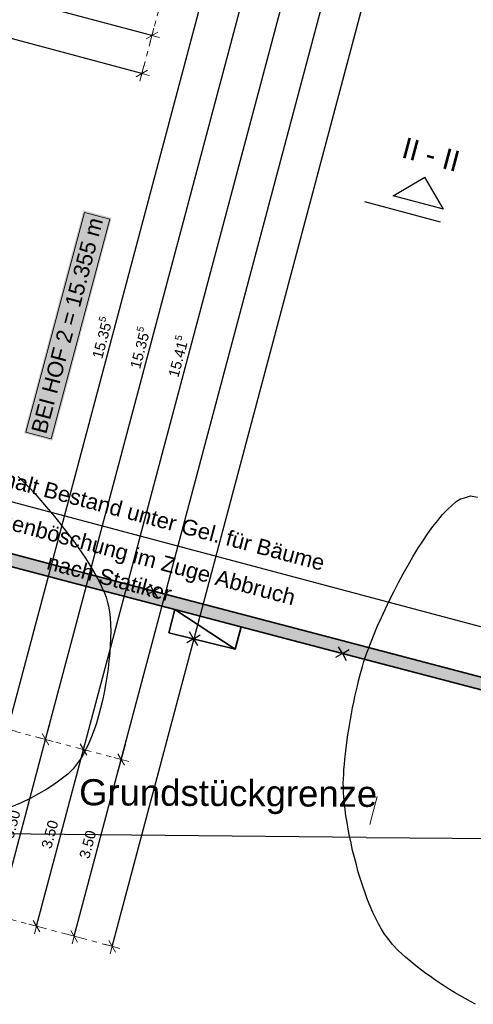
# Model space of a CAD drawing. Header units: metres. Extents: x 4462371 to 4462630, y 5328161 to 5328403.
# Tile 52 of 152: x 4462447 to 4462455, y 5328233 to 5328251. Entities that reach past the tile are written whole.
import ezdxf

# ---------------------------------------------------------------- set-up
doc = ezdxf.new("R2010")
doc.units = ezdxf.units.M
doc.header["$PDMODE"] = 65
doc.linetypes.add('AUSGEZOGEN', pattern=[0])
doc.linetypes.add('VERDECKT2_S2', pattern=[0.15, 0.1, -0.05])
doc.layers.add('B31_BEWLIN', color=3, linetype='AUSGEZOGEN')
doc.layers.add('Maßlinie_Allgemein', color=7, linetype='AUSGEZOGEN', lineweight=13)
doc.layers.add('Standard', color=7, linetype='AUSGEZOGEN', lineweight=13)
doc.styles.add('ARIAL', font='ARIAL.TTF')
doc.dimstyles.new('_DIMSTYLE_3', dxfattribs={"dimtxt": 0.2, "dimasz": 0.3, "dimexe": 0, "dimexo": 0, "dimgap": 0.1, "dimtad": 2, "dimrnd": 0.005, "dimzin": 4, "dimdsep": 46, "dimtxsty": 'ARIAL', "dimblk1": 'ALL_ML_STRICH', "dimblk2": 'ALL_ML_STRICH', "dimsah": 1, "dimcen": 0, "dimclrd": 7, "dimclre": 7, "dimclrt": 7, "dimadec": 0, "dimazin": 0, "dimtfac": 1, "dimtdec": 0, "dimtix": 1, "dimtmove": 2, "dimatfit": 3, "dimfxl": 0, "dimtzin": 0, "dimlwd": 0, "dimlwe": 13, "dimarcsym": 0})
doc.dimstyles.new('_DIMSTYLE_5', dxfattribs={"dimtxt": 0.2, "dimasz": 0.3, "dimexe": 0, "dimexo": 1e-06, "dimgap": 0.1, "dimtad": 2, "dimrnd": 0.005, "dimzin": 4, "dimdsep": 46, "dimtxsty": 'ARIAL', "dimblk1": 'ALL_ML_STRICH', "dimblk2": 'ALL_ML_STRICH', "dimsah": 1, "dimcen": 0, "dimse1": 1, "dimse2": 1, "dimclrd": 7, "dimclre": 7, "dimclrt": 7, "dimadec": 0, "dimazin": 0, "dimtfac": 1, "dimtdec": 0, "dimtix": 1, "dimtmove": 2, "dimatfit": 3, "dimfxl": 0, "dimtzin": 0, "dimlwd": 0, "dimlwe": 13, "dimarcsym": 0})
doc.dimstyles.new('_DIMSTYLE_8', dxfattribs={"dimtxt": 0.2, "dimasz": 0.3, "dimexe": 0, "dimexo": 0, "dimgap": 0.1, "dimtad": 2, "dimdec": 3, "dimrnd": 0.005, "dimzin": 4, "dimdsep": 46, "dimtxsty": 'ARIAL', "dimblk1": 'ALL_ML_STRICH', "dimblk2": 'ALL_ML_STRICH', "dimsah": 1, "dimcen": 0, "dimclrd": 7, "dimclre": 7, "dimclrt": 7, "dimadec": 0, "dimazin": 0, "dimtfac": 1, "dimtdec": 0, "dimtix": 1, "dimtmove": 2, "dimatfit": 3, "dimfxl": 0, "dimtzin": 0, "dimlwd": 0, "dimlwe": 13, "dimarcsym": 0})
doc.dimstyles.new('_DIMSTYLE_9', dxfattribs={"dimtxt": 0.2, "dimasz": 0.3, "dimexe": 0, "dimexo": 1e-06, "dimgap": 0.1, "dimtad": 2, "dimdec": 3, "dimrnd": 0.005, "dimzin": 4, "dimdsep": 46, "dimtxsty": 'ARIAL', "dimblk1": 'ALL_ML_STRICH', "dimblk2": 'ALL_ML_STRICH', "dimsah": 1, "dimcen": 0, "dimse1": 1, "dimse2": 1, "dimclrd": 7, "dimclre": 7, "dimclrt": 7, "dimadec": 0, "dimazin": 0, "dimtfac": 1, "dimtdec": 0, "dimtix": 1, "dimtmove": 2, "dimatfit": 3, "dimfxl": 0, "dimtzin": 0, "dimlwd": 0, "dimlwe": 13, "dimarcsym": 0})

# ---------------------------------------------------------------- blocks, each defined once
blk = doc.blocks.new('COMPLEXOBJECT_8')
at = {"layer": 'Standard', "color": 250, "linetype": 'AUSGEZOGEN', "lineweight": 25}
for q in [(4462452.793, 5328239.352), (4462452.998, 5328239.298), (4462452.738, 5328239.147), (4462452.943, 5328239.093)]:
    blk.add_line((4462452.868, 5328239.223), q, dxfattribs=at)
blk = doc.blocks.new('COMPLEXOBJECT_9')
at = {"layer": 'Standard', "color": 250, "linetype": 'AUSGEZOGEN', "lineweight": 25}
for q in [(4462449.123, 5328240.344), (4462449.178, 5328240.549), (4462449.383, 5328240.494), (4462449.328, 5328240.289)]:
    blk.add_line((4462449.253, 5328240.419), q, dxfattribs=at)
blk = doc.blocks.new('COMPLEXOBJECT_10')
at = {"layer": 'Standard', "color": 250, "linetype": 'AUSGEZOGEN', "lineweight": 25}
for q in [(4462449.942, 5328239.636), (4462449.887, 5328239.431), (4462450.147, 5328239.581), (4462450.092, 5328239.376)]:
    blk.add_line((4462450.017, 5328239.506), q, dxfattribs=at)
blk = doc.blocks.new('ALL_ML_STRICH')
at = {"color": 0, "linetype": 'ByBlock', "lineweight": -2}
for p, q in [((-1, 0), (0.5, 0)), ((-0.3, -0.3), (0.3, 0.3)), ((0, -0.5), (0, 0.5))]:
    blk.add_line(p, q, dxfattribs=at)
blk = doc.blocks.new('*D141')
at = {"layer": 'DEFPOINTS', "color": 7, "linetype": 'AUSGEZOGEN', "lineweight": 13}
for p in [(4462441.049, 5328239.214), (4462440.149, 5328235.832), (4462447.01, 5328234.005)]:
    blk.add_point(p, dxfattribs=at)
at = {"layer": 'Maßlinie_Allgemein', "color": 7, "linetype": 'AUSGEZOGEN', "lineweight": -2}
blk.add_line((4462447.01, 5328234.005), (4462447.91, 5328237.387), dxfattribs=at)
at = {"layer": 'Maßlinie_Allgemein', "color": 7, "linetype": 'AUSGEZOGEN', "lineweight": 13, "xscale": 0.3, "yscale": 0.3, "zscale": 0.3}
for p, rotation in [((4462447.91, 5328237.387), 75.08618496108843), ((4462447.01, 5328234.005), 255.0861849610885)]:
    blk.add_blockref('ALL_ML_STRICH', p, dxfattribs=dict(at, rotation=rotation))
at = {"layer": 'Maßlinie_Allgemein', "color": 7, "linetype": 'AUSGEZOGEN', "lineweight": 13, "insert": (4462447.267, 5328235.762), "char_height": 0.2, "width": 0.8, "attachment_point": 5, "rotation": 75.0862, "style": 'ARIAL'}
blk.add_mtext('\\A1;{\\A1;{3.50\\H0.132000;\\S^ ;}}', dxfattribs=at)
blk = doc.blocks.new('*D142')
at = {"layer": 'DEFPOINTS', "color": 7, "linetype": 'AUSGEZOGEN', "lineweight": 13}
for p in [(4462449.704, 5328252.863), (4462441.049, 5328239.214), (4462447.91, 5328237.387)]:
    blk.add_point(p, dxfattribs=at)
at = {"layer": 'Maßlinie_Allgemein', "color": 7, "linetype": 'AUSGEZOGEN', "lineweight": -2}
blk.add_line((4462447.91, 5328237.387), (4462451.878, 5328252.283), dxfattribs=at)
at = {"layer": 'Maßlinie_Allgemein', "color": 7, "linetype": 'AUSGEZOGEN', "lineweight": 13, "xscale": 0.3, "yscale": 0.3, "zscale": 0.3}
for p, rotation in [((4462451.878, 5328252.283), 75.08618496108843), ((4462447.91, 5328237.387), 255.0861849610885)]:
    blk.add_blockref('ALL_ML_STRICH', p, dxfattribs=dict(at, rotation=rotation))
at = {"layer": 'Maßlinie_Allgemein', "color": 7, "linetype": 'AUSGEZOGEN', "lineweight": 13, "insert": (4462449.705, 5328244.914), "char_height": 0.2, "width": 1.2, "attachment_point": 5, "rotation": 75.0862, "style": 'ARIAL'}
blk.add_mtext('\\A1;{\\A1;{15.41\\H0.132000;\\S5^ ;}}', dxfattribs=at)
blk = doc.blocks.new('*D144')
at = {"layer": 'DEFPOINTS', "color": 7, "linetype": 'AUSGEZOGEN', "lineweight": 13}
for p in [(4462441.049, 5328239.214), (4462440.149, 5328235.832), (4462447.734, 5328233.812)]:
    blk.add_point(p, dxfattribs=at)
at = {"layer": 'Maßlinie_Allgemein', "color": 7, "linetype": 'AUSGEZOGEN', "lineweight": -2}
blk.add_line((4462447.734, 5328233.812), (4462448.635, 5328237.194), dxfattribs=at)
at = {"layer": 'Maßlinie_Allgemein', "color": 7, "linetype": 'AUSGEZOGEN', "lineweight": 13, "xscale": 0.3, "yscale": 0.3, "zscale": 0.3}
for p, rotation in [((4462448.635, 5328237.194), 75.08618496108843), ((4462447.734, 5328233.812), 255.0861849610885)]:
    blk.add_blockref('ALL_ML_STRICH', p, dxfattribs=dict(at, rotation=rotation))
at = {"layer": 'Maßlinie_Allgemein', "color": 7, "linetype": 'AUSGEZOGEN', "lineweight": 13, "insert": (4462447.992, 5328235.569), "char_height": 0.2, "width": 0.8, "attachment_point": 5, "rotation": 75.0862, "style": 'ARIAL'}
blk.add_mtext('\\A1;{\\A1;{3.50\\H0.132000;\\S^ ;}}', dxfattribs=at)
blk = doc.blocks.new('*D145')
at = {"layer": 'DEFPOINTS', "color": 7, "linetype": 'AUSGEZOGEN', "lineweight": 13}
for p in [(4462472.159, 5328337.173), (4462441.049, 5328239.214), (4462448.635, 5328237.194)]:
    blk.add_point(p, dxfattribs=at)
at = {"layer": 'Maßlinie_Allgemein', "color": 7, "linetype": 'AUSGEZOGEN', "lineweight": -2}
blk.add_line((4462448.635, 5328237.194), (4462475.058, 5328336.401), dxfattribs=at)
at = {"layer": 'Maßlinie_Allgemein', "color": 7, "linetype": 'AUSGEZOGEN', "lineweight": 13, "xscale": 0.3, "yscale": 0.3, "zscale": 0.3}
for p, rotation in [((4462475.058, 5328336.401), 75.08618496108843), ((4462448.635, 5328237.194), 255.0861849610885)]:
    blk.add_blockref('ALL_ML_STRICH', p, dxfattribs=dict(at, rotation=rotation))
at = {"layer": 'Maßlinie_Allgemein', "color": 7, "linetype": 'AUSGEZOGEN', "lineweight": 13, "insert": (4462461.663, 5328286.898), "char_height": 0.2, "width": 1.4, "attachment_point": 5, "rotation": 75.0862, "style": 'ARIAL'}
blk.add_mtext('\\A1;{\\A1;{102.66\\H0.132000;\\S5^ ;}}', dxfattribs=at)
blk = doc.blocks.new('*D146')
at = {"layer": 'DEFPOINTS', "color": 7, "linetype": 'AUSGEZOGEN', "lineweight": 13}
for p in [(4462472.159, 5328337.173), (4462440.149, 5328235.832), (4462448.459, 5328233.619)]:
    blk.add_point(p, dxfattribs=at)
at = {"layer": 'Maßlinie_Allgemein', "color": 7, "linetype": 'AUSGEZOGEN', "lineweight": -2}
blk.add_line((4462448.459, 5328233.619), (4462475.782, 5328336.208), dxfattribs=at)
at = {"layer": 'Maßlinie_Allgemein', "color": 7, "linetype": 'AUSGEZOGEN', "lineweight": 13, "xscale": 0.3, "yscale": 0.3, "zscale": 0.3}
for p, rotation in [((4462475.782, 5328336.208), 75.08618496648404), ((4462448.459, 5328233.619), 255.086184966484)]:
    blk.add_blockref('ALL_ML_STRICH', p, dxfattribs=dict(at, rotation=rotation))
at = {"layer": 'Maßlinie_Allgemein', "color": 7, "linetype": 'AUSGEZOGEN', "lineweight": 13, "insert": (4462461.937, 5328285.014), "char_height": 0.2, "width": 1.4, "attachment_point": 5, "rotation": 75.0862, "style": 'ARIAL'}
blk.add_mtext('\\A1;{\\A1;{106.16\\H0.132000;\\S5^ ;}}', dxfattribs=at)
blk = doc.blocks.new('*D196')
at = {"layer": 'DEFPOINTS', "color": 7, "linetype": 'AUSGEZOGEN', "lineweight": 13}
for p in [(4462445.017, 5328254.111), (4462449.704, 5328252.863), (4462449.221, 5328251.051)]:
    blk.add_point(p, dxfattribs=at)
at = {"layer": 'Maßlinie_Allgemein', "color": 7, "linetype": 'AUSGEZOGEN', "lineweight": -2}
for p, q in [((4462444.534, 5328252.299), (4462444.534, 5328252.299)), ((4462449.221, 5328251.051), (4462444.534, 5328252.299)), ((4462449.221, 5328251.051), (4462449.221, 5328251.051))]:
    blk.add_line(p, q, dxfattribs=at)
at = {"layer": 'Maßlinie_Allgemein', "color": 7, "linetype": 'AUSGEZOGEN', "lineweight": 13, "xscale": 0.3, "yscale": 0.3, "zscale": 0.3}
for p, rotation in [((4462444.534, 5328252.299), 165.0861850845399), ((4462449.221, 5328251.051), 345.0861850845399)]:
    blk.add_blockref('ALL_ML_STRICH', p, dxfattribs=dict(at, rotation=rotation))
at = {"layer": 'Maßlinie_Allgemein', "color": 7, "linetype": 'AUSGEZOGEN', "lineweight": 13, "insert": (4462446.351, 5328251.819), "char_height": 0.2, "width": 0.8, "attachment_point": 5, "rotation": 165.0862, "style": 'ARIAL'}
blk.add_mtext('\\A1;{\\A1;{4.85\\H0.132000;\\S^ ;}}', dxfattribs=at)
blk = doc.blocks.new('*D226')
at = {"layer": 'DEFPOINTS', "color": 7, "linetype": 'AUSGEZOGEN', "lineweight": 13}
for p in [(4462445.002, 5328254.053), (4462441.049, 5328239.214), (4462446.461, 5328237.773)]:
    blk.add_point(p, dxfattribs=at)
at = {"layer": 'Maßlinie_Allgemein', "color": 7, "linetype": 'AUSGEZOGEN', "lineweight": -2}
for p, q in [((4462446.461, 5328237.773), (4462450.413, 5328252.612)), ((4462450.413, 5328252.612), (4462450.413, 5328252.612)), ((4462446.461, 5328237.773), (4462446.461, 5328237.773))]:
    blk.add_line(p, q, dxfattribs=at)
at = {"layer": 'Maßlinie_Allgemein', "color": 7, "linetype": 'AUSGEZOGEN', "lineweight": 13, "xscale": 0.3, "yscale": 0.3, "zscale": 0.3}
for p, rotation in [((4462450.413, 5328252.612), 75.08618496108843), ((4462446.461, 5328237.773), 255.0861849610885)]:
    blk.add_blockref('ALL_ML_STRICH', p, dxfattribs=dict(at, rotation=rotation))
at = {"layer": 'Maßlinie_Allgemein', "color": 7, "linetype": 'AUSGEZOGEN', "lineweight": 13, "insert": (4462448.247, 5328245.271), "char_height": 0.2, "width": 1.2, "attachment_point": 5, "rotation": 75.0862, "style": 'ARIAL'}
blk.add_mtext('\\A1;{\\A1;{15.35\\H0.132000;\\S5^ ;}}', dxfattribs=at)
blk = doc.blocks.new('*D398')
at = {"layer": 'DEFPOINTS', "color": 7, "linetype": 'AUSGEZOGEN', "lineweight": 13}
for p in [(4462445.017, 5328254.111), (4462449.704, 5328252.863), (4462449.028, 5328250.326)]:
    blk.add_point(p, dxfattribs=at)
at = {"layer": 'Maßlinie_Allgemein', "color": 7, "linetype": 'AUSGEZOGEN', "lineweight": -2}
for p, q in [((4462444.341, 5328251.574), (4462444.341, 5328251.574)), ((4462449.028, 5328250.326), (4462444.341, 5328251.574)), ((4462449.028, 5328250.326), (4462449.028, 5328250.326))]:
    blk.add_line(p, q, dxfattribs=at)
at = {"layer": 'Maßlinie_Allgemein', "color": 7, "linetype": 'AUSGEZOGEN', "lineweight": 13, "xscale": 0.3, "yscale": 0.3, "zscale": 0.3}
for p, rotation in [((4462444.341, 5328251.574), 165.0861850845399), ((4462449.028, 5328250.326), 345.0861850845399)]:
    blk.add_blockref('ALL_ML_STRICH', p, dxfattribs=dict(at, rotation=rotation))
at = {"layer": 'Maßlinie_Allgemein', "color": 7, "linetype": 'AUSGEZOGEN', "lineweight": 13, "insert": (4462446.158, 5328251.094), "char_height": 0.2, "width": 0.8, "attachment_point": 5, "rotation": 165.0862, "style": 'ARIAL'}
blk.add_mtext('\\A1;{\\A1;{4.85\\H0.132000;\\S^ ;}}', dxfattribs=at)
blk = doc.blocks.new('*D513')
at = {"layer": 'DEFPOINTS', "color": 7, "linetype": 'AUSGEZOGEN', "lineweight": 13}
for p in [(4462441.049, 5328239.214), (4462440.149, 5328235.832), (4462446.285, 5328234.198)]:
    blk.add_point(p, dxfattribs=at)
at = {"layer": 'Maßlinie_Allgemein', "color": 7, "linetype": 'AUSGEZOGEN', "lineweight": -2}
for p, q in [((4462446.285, 5328234.198), (4462447.186, 5328237.58)), ((4462447.186, 5328237.58), (4462447.186, 5328237.58)), ((4462446.285, 5328234.198), (4462446.285, 5328234.198))]:
    blk.add_line(p, q, dxfattribs=at)
at = {"layer": 'Maßlinie_Allgemein', "color": 7, "linetype": 'AUSGEZOGEN', "lineweight": 13, "xscale": 0.3, "yscale": 0.3, "zscale": 0.3}
for p, rotation in [((4462447.186, 5328237.58), 75.08618496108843), ((4462446.285, 5328234.198), 255.0861849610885)]:
    blk.add_blockref('ALL_ML_STRICH', p, dxfattribs=dict(at, rotation=rotation))
at = {"layer": 'Maßlinie_Allgemein', "color": 7, "linetype": 'AUSGEZOGEN', "lineweight": 13, "insert": (4462446.542, 5328235.955), "char_height": 0.2, "width": 0.8, "attachment_point": 5, "rotation": 75.0862, "style": 'ARIAL'}
blk.add_mtext('\\A1;{\\A1;{3.50\\H0.132000;\\S^ ;}}', dxfattribs=at)
blk = doc.blocks.new('*D514')
at = {"layer": 'DEFPOINTS', "color": 7, "linetype": 'AUSGEZOGEN', "lineweight": 13}
for p in [(4462445.002, 5328254.053), (4462441.049, 5328239.214), (4462447.186, 5328237.58)]:
    blk.add_point(p, dxfattribs=at)
at = {"layer": 'Maßlinie_Allgemein', "color": 7, "linetype": 'AUSGEZOGEN', "lineweight": -2}
for p, q in [((4462447.186, 5328237.58), (4462451.138, 5328252.418)), ((4462451.138, 5328252.418), (4462451.138, 5328252.418)), ((4462447.186, 5328237.58), (4462447.186, 5328237.58))]:
    blk.add_line(p, q, dxfattribs=at)
at = {"layer": 'Maßlinie_Allgemein', "color": 7, "linetype": 'AUSGEZOGEN', "lineweight": 13, "xscale": 0.3, "yscale": 0.3, "zscale": 0.3}
for p, rotation in [((4462451.138, 5328252.418), 75.08618496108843), ((4462447.186, 5328237.58), 255.0861849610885)]:
    blk.add_blockref('ALL_ML_STRICH', p, dxfattribs=dict(at, rotation=rotation))
at = {"layer": 'Maßlinie_Allgemein', "color": 7, "linetype": 'AUSGEZOGEN', "lineweight": 13, "insert": (4462448.972, 5328245.078), "char_height": 0.2, "width": 1.2, "attachment_point": 5, "rotation": 75.0862, "style": 'ARIAL'}
blk.add_mtext('\\A1;{\\A1;{15.35\\H0.132000;\\S5^ ;}}', dxfattribs=at)

msp = doc.modelspace()

# ---------------------------------------------------------------- hatches: boundary and pattern name
at = {"layer": 'Standard', "linetype": 'VERDECKT2_S2', "lineweight": 18}
msp.add_hatch(color=9, dxfattribs=at).paths.add_polyline_path([(4462465.43343, 5328251.48658), (4462466.04299, 5328253.79902), (4462465.8109, 5328253.8601), (4462464.5606, 5328249.11697), (4462463.14787, 5328243.75765), (4462461.97389, 5328239.30401), (4462461.4261, 5328237.22592), (4462457.01896, 5328238.38193), (4462452.61182, 5328239.53793), (4462449.86656, 5328240.25802), (4462449.2531, 5328240.41871), (4462447.71762, 5328240.82094), (4462445.10581, 5328241.50504), (4462442.39742, 5328242.21444), (4462441.89126, 5328242.34699), (4462439.8903, 5328242.87097), (4462437.94824, 5328243.38351), (4462437.0329, 5328243.62508), (4462435.14091, 5328244.12555), (4462434.40869, 5328241.35281), (4462434.39848, 5328241.31413), (4462434.56008, 5328241.27127), (4462434.96279, 5328242.78273), (4462435.24695, 5328243.84924), (4462436.9716, 5328243.39305), (4462439.82928, 5328242.63885), (4462440.42887, 5328242.48184), (4462442.33661, 5328241.98228), (4462445.045, 5328241.27287), (4462445.42761, 5328241.17266), (4462447.65681, 5328240.58877), (4462449.66123, 5328240.06371), (4462449.8057, 5328240.02586), (4462452.54953, 5328239.30615), (4462452.86802, 5328239.22261), (4462460.22059, 5328237.29401), (4462461.59707, 5328236.93296), (4462462.81397, 5328241.5494), (4462464.11657, 5328246.49093)])
at = {"layer": 'Standard', "linetype": 'AUSGEZOGEN', "lineweight": 18}
msp.add_hatch(color=7, dxfattribs=at).paths.add_polyline_path([(4462447.31353, 5328243.29544), (4462448.4498, 5328247.56171), (4462447.90867, 5328247.70584), (4462446.7724, 5328243.43956)])

# ---------------------------------------------------------------- linework, layer by layer
at = {"layer": 'B31_BEWLIN', "color": 250, "linetype": 'AUSGEZOGEN'}
for points in [[(4462446.66017, 5328242.61125), (4462446.73181, 5328242.5417), (4462446.79799, 5328242.4742), (4462446.85836, 5328242.41099), (4462446.85836, 5328242.41099), (4462446.98315, 5328242.27896), (4462447.12848, 5328242.1147), (4462447.27966, 5328241.93338), (4462447.35603, 5328241.84334), (4462447.43394, 5328241.74814), (4462447.5109, 5328241.65091), (4462447.58708, 5328241.55306), (4462447.66293, 5328241.45241), (4462447.73597, 5328241.35208), (4462447.80963, 5328241.25096), (4462447.8797, 5328241.14956), (4462447.94634, 5328241.04926), (4462448.01157, 5328240.94913), (4462448.07259, 5328240.84948), (4462448.12691, 5328240.75347), (4462448.18186, 5328240.65667), (4462448.2301, 5328240.56349), (4462448.26963, 5328240.47489), (4462448.31056, 5328240.38613), (4462448.34276, 5328240.30194), (4462448.36517, 5328240.22449), (4462448.38999, 5328240.13272), (4462448.40802, 5328240.02455), (4462448.41833, 5328239.90518), (4462448.42787, 5328239.78518), (4462448.43109, 5328239.65382), (4462448.4271, 5328239.51547), (4462448.4231, 5328239.37712), (4462448.41329, 5328239.23162), (4462448.39738, 5328239.08255), (4462448.38208, 5328238.9327), (4462448.36067, 5328238.77929), (4462448.33443, 5328238.62715), (4462448.30678, 5328238.47518), (4462448.2743, 5328238.32448), (4462448.23669, 5328238.17865), (4462448.19908, 5328238.03282), (4462448.15713, 5328237.89248), (4462448.11194, 5328237.76106), (4462448.06596, 5328237.62902), (4462448.01614, 5328237.50667), (4462447.96216, 5328237.39763), (4462447.90757, 5328237.28937), (4462447.85023, 5328237.19424), (4462447.79049, 5328237.11681), (4462447.71281, 5328237.0166), (4462447.60876, 5328236.91765), (4462447.48363, 5328236.82116), (4462447.35772, 5328236.72404), (4462447.21152, 5328236.63), (4462447.0502, 5328236.54056), (4462446.88966, 5328236.45174), (4462446.71462, 5328236.36675), (4462446.5304, 5328236.28852)], [(4462446.66017, 5328242.61125), (4462446.73181, 5328242.5417), (4462446.79799, 5328242.4742), (4462446.85836, 5328242.41099), (4462446.85836, 5328242.41099), (4462446.98315, 5328242.27896), (4462447.12848, 5328242.1147), (4462447.27966, 5328241.93338), (4462447.35603, 5328241.84334), (4462447.43394, 5328241.74814), (4462447.5109, 5328241.65091), (4462447.58708, 5328241.55306), (4462447.66293, 5328241.45241), (4462447.73597, 5328241.35208), (4462447.80963, 5328241.25096), (4462447.8797, 5328241.14956), (4462447.94634, 5328241.04926), (4462448.01157, 5328240.94913), (4462448.07259, 5328240.84948), (4462448.12691, 5328240.75347), (4462448.18186, 5328240.65667), (4462448.2301, 5328240.56349), (4462448.26963, 5328240.47489), (4462448.31056, 5328240.38613), (4462448.34276, 5328240.30194), (4462448.36517, 5328240.22449), (4462448.38999, 5328240.13272), (4462448.40802, 5328240.02455), (4462448.41833, 5328239.90518), (4462448.42787, 5328239.78518), (4462448.43109, 5328239.65382), (4462448.4271, 5328239.51547), (4462448.4231, 5328239.37712), (4462448.41329, 5328239.23162), (4462448.39738, 5328239.08255), (4462448.38208, 5328238.9327), (4462448.36067, 5328238.77929), (4462448.33443, 5328238.62715), (4462448.30678, 5328238.47518), (4462448.2743, 5328238.32448), (4462448.23669, 5328238.17865), (4462448.19908, 5328238.03282), (4462448.15713, 5328237.89248), (4462448.11194, 5328237.76106), (4462448.06596, 5328237.62902), (4462448.01614, 5328237.50667), (4462447.96216, 5328237.39763), (4462447.90757, 5328237.28937), (4462447.85023, 5328237.19424), (4462447.79049, 5328237.11681), (4462447.71281, 5328237.0166), (4462447.60876, 5328236.91765), (4462447.48363, 5328236.82116), (4462447.35772, 5328236.72404), (4462447.21152, 5328236.63), (4462447.0502, 5328236.54056), (4462446.88966, 5328236.45174), (4462446.71462, 5328236.36675), (4462446.5304, 5328236.28852)], [(4462455.41917, 5328232.50968), (4462455.31731, 5328232.56424), (4462455.21562, 5328232.62021), (4462455.11628, 5328232.67804), (4462455.01693, 5328232.73587), (4462454.91994, 5328232.79556), (4462454.82514, 5328232.85571), (4462454.73175, 5328232.91569), (4462454.63992, 5328232.97692), (4462454.55247, 5328233.03906), (4462454.46362, 5328233.10136), (4462454.37914, 5328233.16458), (4462454.29887, 5328233.22731), (4462454.22002, 5328233.28987), (4462454.14537, 5328233.35195), (4462454.07635, 5328233.41337), (4462453.93768, 5328233.537), (4462453.82086, 5328233.65879), (4462453.73466, 5328233.77353), (4462453.67475, 5328233.85305), (4462453.61729, 5328233.94658), (4462453.56176, 5328234.05057), (4462453.50544, 5328234.15394), (4462453.45184, 5328234.26838), (4462453.40046, 5328234.38968), (4462453.34986, 5328234.5116), (4462453.30149, 5328234.64038), (4462453.25641, 5328234.77305), (4462453.21275, 5328234.90556), (4462453.17237, 5328235.04195), (4462453.13498, 5328235.17942), (4462453.09696, 5328235.31768), (4462453.06254, 5328235.45623), (4462453.03278, 5328235.5921), (4462453.00303, 5328235.72797), (4462452.97733, 5328235.86195), (4462452.95659, 5328235.98965), (4462452.93585, 5328236.11735), (4462452.91946, 5328236.23957), (4462452.90771, 5328236.3527), (4462452.89533, 5328236.46661), (4462452.8876, 5328236.57145), (4462452.88626, 5328236.66421), (4462452.88503, 5328236.73904), (4462452.88764, 5328236.82273), (4462452.8931, 5328236.91251), (4462452.89795, 5328237.00306), (4462452.90563, 5328237.0997), (4462452.91537, 5328237.20179), (4462452.92573, 5328237.30309), (4462452.93815, 5328237.40985), (4462452.95292, 5328237.51847), (4462452.96848, 5328237.62772), (4462452.98561, 5328237.7382), (4462453.00492, 5328237.84914), (4462453.02283, 5328237.96025), (4462453.04293, 5328238.07181), (4462453.06348, 5328238.18118), (4462453.08544, 5328238.29039), (4462453.10864, 5328238.39803), (4462453.13197, 5328238.50068), (4462453.15531, 5328238.60332), (4462453.17893, 5328238.70237), (4462453.20314, 5328238.79423), (4462453.22674, 5328238.88688), (4462453.25092, 5328238.97234), (4462453.27436, 5328239.04926), (4462453.31205, 5328239.1674), (4462453.36054, 5328239.30271), (4462453.41814, 5328239.44906), (4462453.47575, 5328239.59541), (4462453.54246, 5328239.7528), (4462453.61624, 5328239.91578), (4462453.69002, 5328240.07876), (4462453.77085, 5328240.24733), (4462453.85589, 5328240.4154), (4462453.94234, 5328240.58331), (4462454.03301, 5328240.75074), (4462454.12662, 5328240.91283), (4462454.21882, 5328241.07509), (4462454.31379, 5328241.23062), (4462454.40887, 5328241.37475), (4462454.50472, 5328241.5195), (4462454.5999, 5328241.65222), (4462454.69373, 5328241.76731), (4462454.78694, 5328241.88318), (4462454.87802, 5328241.98079), (4462454.96431, 5328242.05546), (4462455.04918, 5328242.1303), (4462455.13066, 5328242.18204), (4462455.20616, 5328242.20529), (4462455.20616, 5328242.20529), (4462455.3204, 5328242.24041), (4462455.45663, 5328242.21816)], [(4462455.41917, 5328232.50968), (4462455.31731, 5328232.56424), (4462455.21562, 5328232.62021), (4462455.11628, 5328232.67804), (4462455.01693, 5328232.73587), (4462454.91994, 5328232.79556), (4462454.82514, 5328232.85571), (4462454.73175, 5328232.91569), (4462454.63992, 5328232.97692), (4462454.55247, 5328233.03906), (4462454.46362, 5328233.10136), (4462454.37914, 5328233.16458), (4462454.29887, 5328233.22731), (4462454.22002, 5328233.28987), (4462454.14537, 5328233.35195), (4462454.07635, 5328233.41337), (4462453.93768, 5328233.537), (4462453.82086, 5328233.65879), (4462453.73466, 5328233.77353), (4462453.67475, 5328233.85305), (4462453.61729, 5328233.94658), (4462453.56176, 5328234.05057), (4462453.50544, 5328234.15394), (4462453.45184, 5328234.26838), (4462453.40046, 5328234.38968), (4462453.34986, 5328234.5116), (4462453.30149, 5328234.64038), (4462453.25641, 5328234.77305), (4462453.21275, 5328234.90556), (4462453.17237, 5328235.04195), (4462453.13498, 5328235.17942), (4462453.09696, 5328235.31768), (4462453.06254, 5328235.45623), (4462453.03278, 5328235.5921), (4462453.00303, 5328235.72797), (4462452.97733, 5328235.86195), (4462452.95659, 5328235.98965), (4462452.93585, 5328236.11735), (4462452.91946, 5328236.23957), (4462452.90771, 5328236.3527), (4462452.89533, 5328236.46661), (4462452.8876, 5328236.57145), (4462452.88626, 5328236.66421), (4462452.88503, 5328236.73904), (4462452.88764, 5328236.82273), (4462452.8931, 5328236.91251), (4462452.89795, 5328237.00306), (4462452.90563, 5328237.0997), (4462452.91537, 5328237.20179), (4462452.92573, 5328237.30309), (4462452.93815, 5328237.40985), (4462452.95292, 5328237.51847), (4462452.96848, 5328237.62772), (4462452.98561, 5328237.7382), (4462453.00492, 5328237.84914), (4462453.02283, 5328237.96025), (4462453.04293, 5328238.07181), (4462453.06348, 5328238.18118), (4462453.08544, 5328238.29039), (4462453.10864, 5328238.39803), (4462453.13197, 5328238.50068), (4462453.15531, 5328238.60332), (4462453.17893, 5328238.70237), (4462453.20314, 5328238.79423), (4462453.22674, 5328238.88688), (4462453.25092, 5328238.97234), (4462453.27436, 5328239.04926), (4462453.31205, 5328239.1674), (4462453.36054, 5328239.30271), (4462453.41814, 5328239.44906), (4462453.47575, 5328239.59541), (4462453.54246, 5328239.7528), (4462453.61624, 5328239.91578), (4462453.69002, 5328240.07876), (4462453.77085, 5328240.24733), (4462453.85589, 5328240.4154), (4462453.94234, 5328240.58331), (4462454.03301, 5328240.75074), (4462454.12662, 5328240.91283), (4462454.21882, 5328241.07509), (4462454.31379, 5328241.23062), (4462454.40887, 5328241.37475), (4462454.50472, 5328241.5195), (4462454.5999, 5328241.65222), (4462454.69373, 5328241.76731), (4462454.78694, 5328241.88318), (4462454.87802, 5328241.98079), (4462454.96431, 5328242.05546), (4462455.04918, 5328242.1303), (4462455.13066, 5328242.18204), (4462455.20616, 5328242.20529), (4462455.20616, 5328242.20529), (4462455.3204, 5328242.24041), (4462455.45663, 5328242.21816)]]:
    msp.add_lwpolyline(points, dxfattribs=at)
at = {"layer": 'Standard', "color": 7, "linetype": 'VERDECKT2_S2', "lineweight": 18}
for p, q in [((4462449.01262, 5328250.26795), (4462449.70364, 5328252.8625)), ((4462448.63505, 5328237.19377), (4462441.04949, 5328239.21409)), ((4462440.14871, 5328235.83199), (4462448.45901, 5328233.61865))]:
    msp.add_line(p, q, dxfattribs=at)
at = {"layer": 'Standard', "color": 7, "linetype": 'AUSGEZOGEN', "lineweight": 25}
for p, q in [((4462453.83745, 5328247.98533), (4462454.44929, 5328248.3398)), ((4462454.80376, 5328247.72796), (4462454.44929, 5328248.3398)), ((4462454.80376, 5328247.72796), (4462453.83745, 5328247.98533)), ((4462453.28995, 5328247.87243), (4462454.73942, 5328247.48638)), ((4462461.63459, 5328238.10414), (4462435.65451, 5328245.02362)), ((4462453.32496, 5328235.70509), (4462416.25299, 5328236.06214)), ((4462453.32496, 5328235.70509), (4462464.52121, 5328235.59725))]:
    msp.add_line(p, q, dxfattribs=at)
at = {"layer": 'Standard', "color": 250, "linetype": 'AUSGEZOGEN', "lineweight": 18}
for p, q in [((4462447.92895, 5328247.66542), (4462446.80911, 5328243.46083)), ((4462448.4121, 5328247.53674), (4462447.92895, 5328247.66542)), ((4462447.29227, 5328243.33215), (4462448.4121, 5328247.53674)), ((4462446.80911, 5328243.46083), (4462447.29227, 5328243.33215))]:
    msp.add_line(p, q, dxfattribs=at)
at = {"layer": 'Standard', "color": 250, "linetype": 'AUSGEZOGEN', "lineweight": 35}
for p, q in [((4462447.71762, 5328240.82094), (4462445.10581, 5328241.50504)), ((4462447.65681, 5328240.58877), (4462445.045, 5328241.27287)), ((4462449.86656, 5328240.25802), (4462447.71762, 5328240.82094)), ((4462447.65681, 5328240.58877), (4462447.65681, 5328240.58877)), ((4462449.8057, 5328240.02586), (4462447.65681, 5328240.58877)), ((4462452.61182, 5328239.53793), (4462449.86656, 5328240.25802)), ((4462449.6611, 5328240.06379), (4462449.54544, 5328239.62282)), ((4462450.81727, 5328239.30828), (4462449.6611, 5328240.06379)), ((4462452.54953, 5328239.30615), (4462449.8057, 5328240.02586)), ((4462449.54544, 5328239.62282), (4462450.81727, 5328239.30828)), ((4462450.81727, 5328239.30828), (4462450.92826, 5328239.73141)), ((4462461.4261, 5328237.22592), (4462452.61182, 5328239.53793)), ((4462461.59707, 5328236.93296), (4462452.54953, 5328239.30615))]:
    msp.add_line(p, q, dxfattribs=at)
at = {"layer": 'Standard', "color": 7, "linetype": 'AUSGEZOGEN', "lineweight": 13}
msp.add_line((4462453.39123, 5328235.95392), (4462453.53368, 5328236.48875), dxfattribs=at)
at = {"layer": 'Standard', "color": 7, "linetype": 'AUSGEZOGEN', "lineweight": 18}
msp.add_line((4462453.32496, 5328235.70509), (4462416.25299, 5328236.06214), dxfattribs=at)

# ---------------------------------------------------------------- block references
at = {"layer": 'Standard', "color": 250, "linetype": 'AUSGEZOGEN', "lineweight": 25}
for name in ['COMPLEXOBJECT_9', 'COMPLEXOBJECT_10', 'COMPLEXOBJECT_8']:
    msp.add_blockref(name, (0, 0), dxfattribs=at)

# ---------------------------------------------------------------- texts
at = {"layer": 'Standard', "color": 7, "linetype": 'AUSGEZOGEN', "lineweight": 18, "attachment_point": 8, "rotation": 345.086185, "style": 'ARIAL'}
for s, insert, char_height, width in [('\\W0.99;II\\~-\\~II', (4462454.51363, 5328248.58138), 0.4, 1.3037227), ('\\W1.00;Wanderhalt\\~Bestand\\~unter\\~Gel.\\~für\\~Bäume', (4462448.70889, 5328241.80546), 0.3, 7.980548)]:
    msp.add_mtext(s, dxfattribs=dict(at, insert=insert, char_height=char_height, width=width))
at = {"layer": 'Standard', "color": 250, "linetype": 'AUSGEZOGEN', "lineweight": 18, "insert": (4462447.19884, 5328243.40877), "char_height": 0.3, "width": 4.4042878, "attachment_point": 7, "rotation": 75.086182, "style": 'ARIAL'}
msp.add_mtext('\\W1.00;BEI\\~HOF\\~2\\~=\\~15.355\\~m', dxfattribs=at)
at = {"layer": 'Standard', "color": 7, "linetype": 'AUSGEZOGEN', "lineweight": 18, "insert": (4462448.58536, 5328241.34163), "char_height": 0.3, "width": 7.24071, "attachment_point": 2, "rotation": 345.086185, "line_spacing_factor": 1.084337, "style": 'ARIAL'}
msp.add_mtext('{\\fArial|i0|b0;\\H0.300000;\\W1.000000;\\C7;mit Gegenböschung im Zuge Abbruch}\\P{\\fArial|i0|b0;\\H0.300000;\\W1.000000;\\C7;nach Statiker}\\P', dxfattribs=at)
at = {"layer": 'Standard', "color": 7, "linetype": 'AUSGEZOGEN', "lineweight": 13, "insert": (4462453.53166, 5328236.13645), "char_height": 0.5, "width": 5.9843769, "attachment_point": 9, "rotation": 359.672171, "style": 'ARIAL'}
msp.add_mtext('\\W1.00;Grundstückgrenze', dxfattribs=at)

# ---------------------------------------------------------------- dimensions: what is measured, and where the dimension line sits
at = {"layer": 'Maßlinie_Allgemein', "color": 7, "linetype": 'AUSGEZOGEN', "lineweight": 13}
for base, p1, p2, angle, dimstyle, picture, middle in [((4462475.78249, 5328336.20828), (4462440.14871, 5328235.83199), (4462472.15881, 5328337.1734), 75.086185, '_DIMSTYLE_9', '*D146', (4462461.93692, 5328285.0136)), ((4462475.05775, 5328336.40131), (4462441.04949, 5328239.21409), (4462472.15881, 5328337.1734), 75.086185, '_DIMSTYLE_9', '*D145', (4462461.66257, 5328286.89768)), ((4462450.41294, 5328252.6115), (4462446.46084, 5328237.77284), (4462450.41294, 5328252.6115), 75.086185, '_DIMSTYLE_8', '*D226', (4462448.24719, 5328245.27079)), ((4462451.13767, 5328252.41848), (4462447.18558, 5328237.57982), (4462451.13767, 5328252.41848), 75.086185, '_DIMSTYLE_8', '*D514', (4462448.97192, 5328245.07777)), ((4462444.34144, 5328251.57415), (4462449.02806, 5328250.32593), (4462444.34144, 5328251.57415), 165.086185, '_DIMSTYLE_3', '*D398', (4462446.15772, 5328251.09394)), ((4462444.53446, 5328252.29889), (4462449.22108, 5328251.05066), (4462444.53446, 5328252.29889), 165.086185, '_DIMSTYLE_3', '*D196', (4462446.35075, 5328251.81867)), ((4462451.87785, 5328252.28343), (4462441.04949, 5328239.21409), (4462449.70364, 5328252.8625), 75.086185, '_DIMSTYLE_9', '*D142', (4462449.70451, 5328244.9137)), ((4462447.91031, 5328237.38679), (4462440.14871, 5328235.83199), (4462441.04949, 5328239.21409), 75.086185, '_DIMSTYLE_5', '*D141', (4462447.26704, 5328235.76242)), ((4462448.63505, 5328237.19377), (4462440.14871, 5328235.83199), (4462441.04949, 5328239.21409), 75.086185, '_DIMSTYLE_5', '*D144', (4462447.99178, 5328235.5694)), ((4462447.18558, 5328237.57982), (4462446.2848, 5328234.19772), (4462447.18558, 5328237.57982), 75.086185, '_DIMSTYLE_3', '*D513', (4462446.5423, 5328235.95545))]:
    dim = msp.add_linear_dim(base=base, p1=p1, p2=p2, angle=angle, dimstyle=dimstyle, override={"dimpost": '<>', "dimclrd": 7, "dimclre": 7, "dimclrt": 7, "dimlwd": 0, "dimlwe": 13}, dxfattribs=at)
    dim.commit()
    dim.dimension.update_dxf_attribs({"geometry": picture, "text_midpoint": middle, "dimtype": 160})

doc.saveas('drawing.dxf')
